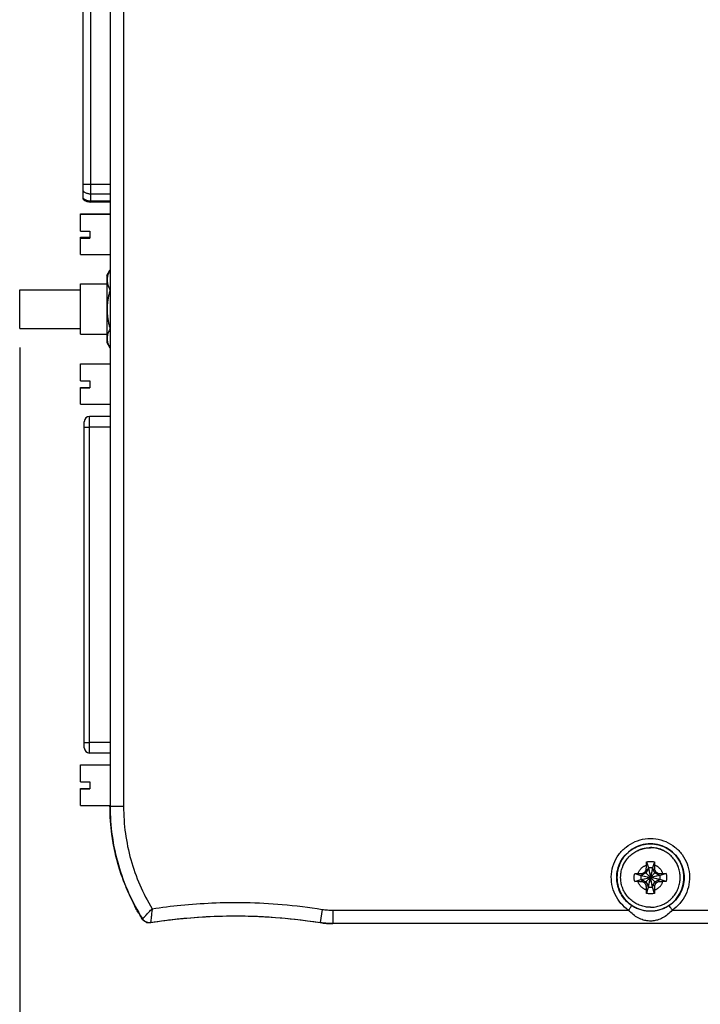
# Model space of a CAD drawing. Header units: inches. Extents: x 0 to 22, y 0 to 17.
# Tile 16 of 39: x 8.1 to 10.7, y 6.2 to 9.8. Entities that reach past the tile are written whole.
import ezdxf

# ---------------------------------------------------------------- set-up
doc = ezdxf.new("R2010")
doc.units = ezdxf.units.IN
doc.header["$LTSCALE"] = 1.21
doc.header["$MEASUREMENT"] = 0
doc.layers.get('0').update_dxf_attribs({"linetype": 'CONTINUOUS'})
doc.layers.add('DIMENSIONS', color=7, linetype='CONTINUOUS')
doc.styles.get("Standard").update_dxf_attribs({"font": 'txt', "width": 0.8})
doc.dimstyles.new('DIMSTYLE_1', dxfattribs={"dimtxt": 0.125, "dimasz": 0.18, "dimexe": 0.18, "dimexo": 0.0625, "dimgap": 0.09, "dimtad": 0, "dimtih": 1, "dimtoh": 1, "dimdec": 3, "dimzin": 4, "dimdsep": 46, "dimtxsty": 'STANDARD', "dimblk": '_FILLED', "dimblk1": '_FILLED', "dimblk2": '_FILLED', "dimcen": 0.09, "dimadec": 0, "dimazin": 0, "dimtp": 0.001, "dimtm": 0.001, "dimtfac": 1, "dimtdec": 3, "dimtofl": 0, "dimtmove": 0, "dimatfit": 3, "dimldrblk": '_FILLED', "dimfxl": 1, "dimtolj": 1, "dimtzin": 4, "dimarcsym": 0})

# ---------------------------------------------------------------- blocks, each defined once
blk = doc.blocks.new('_FILLED')
at = {"color": 0, "linetype": 'BYBLOCK'}
blk.add_solid([(0, 0), (-1, 0.174), (-1, -0.174)], dxfattribs=at)
blk = doc.blocks.new('*D1')
at = {"layer": 'DIMENSIONS', "color": 2, "linetype": 'CONTINUOUS'}
for p, q in [((8.1373, 8.6289), (8.1373, 5.3639)), ((12.4773, 6.484), (12.4773, 5.364)), ((8.1373, 5.4889), (9.6187, 5.489)), ((12.4773, 5.489), (11.1687, 5.489))]:
    blk.add_line(p, q, dxfattribs=at)
at = {"layer": 'DIMENSIONS', "color": 2, "linetype": 'CONTINUOUS', "xscale": 0.18, "yscale": 0.18, "zscale": 0.18, "rotation": 180.003847}
blk.add_blockref('_FILLED', (8.1373, 5.4889), dxfattribs=at)
at = {"layer": 'DIMENSIONS', "color": 2, "linetype": 'CONTINUOUS', "xscale": 0.18, "yscale": 0.18, "zscale": 0.18}
blk.add_blockref('_FILLED', (12.4773, 5.489), dxfattribs=at)
at = {"layer": 'DIMENSIONS', "color": 2, "linetype": 'CONTINUOUS', "width": 0.8}
for s, p in [('4.340', (9.6812, 5.4265)), ('[', (10.3062, 5.4265)), ('110.23', (10.4062, 5.4265)), (']', (11.0062, 5.4265))]:
    blk.add_text(s, height=0.125, dxfattribs=at).set_placement(p)

msp = doc.modelspace()

# ---------------------------------------------------------------- linework, layer by layer
at = {"color": 7, "linetype": 'CONTINUOUS'}
for p, q in [((8.4717, 10.6042), (8.4718, 6.9303)), ((8.5217, 10.6037), (8.5218, 6.9299)), ((8.3725, 9.1781), (8.3725, 10.4021)), ((8.4006, 9.1663), (8.4006, 10.4123)), ((8.4716, 9.2316), (8.4006, 9.2316)), ((8.4716, 9.1962), (8.4006, 9.1962)), ((8.4716, 9.1699), (8.4006, 9.1699)), ((8.4716, 9.1663), (8.4006, 9.1663)), ((8.363, 9.0591), (8.363, 9.1238)), ((8.363, 9.1238), (8.4716, 9.1238)), ((8.363, 9.1218), (8.4716, 9.1218)), ((8.363, 9.0591), (8.3965, 9.0591)), ((8.363, 8.9722), (8.363, 9.0368)), ((8.363, 9.0368), (8.3965, 9.0368)), ((8.363, 9.0365), (8.3965, 9.0365)), ((8.363, 9.0359), (8.3965, 9.0359)), ((8.363, 9.0356), (8.3965, 9.0356)), ((8.3965, 9.0591), (8.3965, 9.0336)), ((8.363, 9.0348), (8.3965, 9.0348)), ((8.363, 9.0345), (8.3965, 9.0345)), ((8.363, 9.0339), (8.3965, 9.0339)), ((8.363, 9.0336), (8.3965, 9.0336)), ((8.363, 8.9722), (8.4716, 8.9722)), ((8.4603, 8.8948), (8.4716, 8.9144)), ((8.4603, 8.8948), (8.4603, 8.6468)), ((8.3623, 8.6778), (8.3623, 8.8638)), ((8.3623, 8.8638), (8.4603, 8.8638)), ((8.1373, 8.6993), (8.1373, 8.8423)), ((8.1373, 8.8423), (8.3623, 8.8423)), ((8.1373, 8.6993), (8.3623, 8.6993)), ((8.3623, 8.6778), (8.4603, 8.6778)), ((8.4603, 8.6468), (8.4716, 8.6271)), ((8.363, 8.5054), (8.363, 8.5681)), ((8.363, 8.5681), (8.4716, 8.5681)), ((8.363, 8.5054), (8.3965, 8.5054)), ((8.3965, 8.5054), (8.3965, 8.4798)), ((8.363, 8.4185), (8.363, 8.4811)), ((8.363, 8.4811), (8.3965, 8.4811)), ((8.363, 8.4808), (8.3965, 8.4808)), ((8.363, 8.4801), (8.3965, 8.4801)), ((8.363, 8.4798), (8.3965, 8.4798)), ((8.363, 8.4185), (8.4716, 8.4185)), ((8.3765, 7.1476), (8.3765, 8.3542)), ((8.3962, 7.1279), (8.3962, 8.3739)), ((8.4716, 8.3739), (8.3962, 8.3739)), ((8.4716, 8.3342), (8.3962, 8.3342)), ((8.4716, 7.1669), (8.3962, 7.1669)), ((8.4716, 7.1279), (8.3962, 7.1279)), ((8.363, 7.0212), (8.363, 7.0839)), ((8.363, 7.0839), (8.4716, 7.0839)), ((8.363, 7.0212), (8.3965, 7.0212)), ((8.363, 6.9343), (8.363, 6.9969)), ((8.363, 6.9969), (8.3965, 6.9969)), ((8.363, 6.9966), (8.3965, 6.9966)), ((8.363, 6.9959), (8.3965, 6.9959)), ((8.363, 6.9956), (8.3965, 6.9956)), ((8.3965, 7.0212), (8.3965, 6.9956)), ((8.363, 6.9343), (8.4716, 6.9343)), ((10.4577, 6.7254), (10.465, 6.7031)), ((10.4868, 6.7254), (10.4795, 6.7031)), ((10.414, 6.6817), (10.4369, 6.675)), ((10.4398, 6.675), (10.4369, 6.675)), ((10.4369, 6.675), (10.4723, 6.6678)), ((10.4369, 6.6604), (10.4723, 6.6678)), ((10.4558, 6.6842), (10.4398, 6.675)), ((10.4398, 6.675), (10.4433, 6.6824)), ((10.4398, 6.675), (10.4723, 6.6678)), ((10.4398, 6.6604), (10.4723, 6.6678)), ((10.4558, 6.6842), (10.4519, 6.6874)), ((10.465, 6.7002), (10.4558, 6.6842)), ((10.4558, 6.6842), (10.4723, 6.6678)), ((10.4558, 6.6512), (10.4723, 6.6678)), ((10.457, 6.6961), (10.465, 6.7002)), ((10.465, 6.7031), (10.4723, 6.6678)), ((10.465, 6.7031), (10.465, 6.7002)), ((10.465, 6.7002), (10.4723, 6.6678)), ((10.465, 6.6323), (10.4723, 6.6678)), ((10.465, 6.6352), (10.4723, 6.6678)), ((10.4795, 6.7031), (10.4723, 6.6678)), ((10.4795, 6.7002), (10.4723, 6.6678)), ((10.4888, 6.6842), (10.4723, 6.6678)), ((10.5047, 6.675), (10.4723, 6.6678)), ((10.5077, 6.675), (10.4723, 6.6678)), ((10.5077, 6.6604), (10.4723, 6.6678)), ((10.5047, 6.6604), (10.4723, 6.6678)), ((10.4888, 6.6512), (10.4723, 6.6678)), ((10.4795, 6.6352), (10.4723, 6.6678)), ((10.4795, 6.6323), (10.4723, 6.6678)), ((10.4795, 6.7002), (10.4795, 6.7031)), ((10.4795, 6.7002), (10.4875, 6.6961)), ((10.4888, 6.6842), (10.4795, 6.7002)), ((10.4888, 6.6842), (10.4926, 6.6874)), ((10.5047, 6.675), (10.4888, 6.6842)), ((10.5013, 6.6824), (10.5047, 6.675)), ((10.5077, 6.675), (10.5047, 6.675)), ((10.5305, 6.6817), (10.5077, 6.675)), ((10.414, 6.6526), (10.4369, 6.6604)), ((10.4369, 6.6604), (10.4398, 6.6604)), ((10.4398, 6.6604), (10.4558, 6.6512)), ((10.4433, 6.6518), (10.4398, 6.6604)), ((10.4519, 6.6468), (10.4558, 6.6512)), ((10.4558, 6.6512), (10.465, 6.6352)), ((10.457, 6.6381), (10.465, 6.6352)), ((10.4577, 6.6089), (10.465, 6.6323)), ((10.465, 6.6352), (10.465, 6.6323)), ((10.4795, 6.6352), (10.4888, 6.6512)), ((10.4875, 6.6381), (10.4795, 6.6352)), ((10.4795, 6.6323), (10.4795, 6.6352)), ((10.4868, 6.6089), (10.4795, 6.6323)), ((10.4888, 6.6512), (10.5047, 6.6604)), ((10.4926, 6.6468), (10.4888, 6.6512)), ((10.5047, 6.6604), (10.5013, 6.6518)), ((10.5047, 6.6604), (10.5077, 6.6604)), ((10.5305, 6.6526), (10.5077, 6.6604)), ((8.5617, 6.567), (8.5606, 6.5661)), ((9.2575, 6.5496), (9.2496, 6.5006)), ((9.2968, 6.5465), (10.3918, 6.5465)), ((9.2968, 6.5465), (9.2968, 6.4969)), ((10.5527, 6.5465), (12.4773, 6.5465)), ((9.2496, 6.5006), (9.2493, 6.5007)), ((12.4773, 6.497), (9.2968, 6.4969))]:
    msp.add_line(p, q, dxfattribs=at)
for centre, radius, start, end in [((8.4006, 9.2057), 0.0394, 224.427, 270), ((8.3962, 8.3542), 0.0197, 90, 180), ((8.3962, 7.1476), 0.0197, 180, 270), ((9.2968, 6.7969), 0.3, 260.9442, 270.0013)]:
    msp.add_arc(centre, radius, start, end, dxfattribs=at)
for points, knots in [([(8.4006, 9.2316), (8.3989, 9.2316), (8.3955, 9.2316), (8.3904, 9.2317), (8.3855, 9.2317), (8.3809, 9.2317), (8.3766, 9.2317), (8.3738, 9.2317), (8.3725, 9.2317)], [0, 0, 0, 0, 0.185085, 0.366923, 0.542322, 0.708205, 0.861662, 1, 1, 1, 1]), ([(8.4006, 9.1962), (8.3989, 9.1962), (8.3954, 9.1964), (8.3903, 9.1973), (8.3854, 9.1989), (8.3807, 9.201), (8.3764, 9.2036), (8.3738, 9.2058), (8.3725, 9.2069)], [0, 0, 0, 0, 0.169333, 0.33816, 0.506007, 0.672461, 0.837197, 1, 1, 1, 1]), ([(8.4006, 9.1699), (8.3989, 9.1699), (8.3954, 9.1701), (8.3903, 9.171), (8.3854, 9.1726), (8.3807, 9.1747), (8.3764, 9.1773), (8.3738, 9.1795), (8.3725, 9.1806)], [0, 0, 0, 0, 0.169333, 0.33816, 0.506007, 0.672461, 0.837197, 1, 1, 1, 1]), ([(8.4716, 8.9144), (8.4704, 8.9122), (8.468, 8.9077), (8.465, 8.9007), (8.4626, 8.8933), (8.4612, 8.8859), (8.4607, 8.8785), (8.4612, 8.871), (8.4626, 8.8636), (8.465, 8.8563), (8.468, 8.8493), (8.4704, 8.8448), (8.4716, 8.8426)], [0, 0, 0, 0, 0.097249, 0.201507, 0.302797, 0.401973, 0.499977, 0.59798, 0.697156, 0.798446, 0.902704, 1, 1, 1, 1]), ([(8.4716, 8.8404), (8.4704, 8.8361), (8.468, 8.8271), (8.465, 8.8132), (8.4626, 8.7988), (8.4612, 8.7843), (8.4607, 8.7697), (8.4612, 8.7551), (8.4626, 8.7406), (8.465, 8.7261), (8.468, 8.7123), (8.4704, 8.7033), (8.4716, 8.699)], [0, 0, 0, 0, 0.092734, 0.194771, 0.29648, 0.3982, 0.499956, 0.601712, 0.703432, 0.805141, 0.907178, 1, 1, 1, 1]), ([(8.4716, 8.6968), (8.4704, 8.6947), (8.468, 8.6903), (8.465, 8.6835), (8.4626, 8.6764), (8.4612, 8.6692), (8.4607, 8.662), (8.4612, 8.6548), (8.4626, 8.6476), (8.465, 8.6404), (8.468, 8.6336), (8.4704, 8.6292), (8.4716, 8.6271)], [0, 0, 0, 0, 0.097655, 0.201997, 0.303172, 0.402069, 0.499698, 0.597327, 0.696223, 0.797399, 0.901741, 1, 1, 1, 1]), ([(8.3765, 8.3344), (8.3765, 8.3343), (8.377, 8.3344), (8.3775, 8.3343), (8.3788, 8.3343), (8.3803, 8.3343), (8.3824, 8.3343), (8.3847, 8.3342), (8.3873, 8.3342), (8.3901, 8.3342), (8.3931, 8.3342), (8.3951, 8.3342), (8.3962, 8.3342)], [0, 0, 0, 0, 0.012385, 0.049037, 0.109092, 0.191079, 0.292981, 0.41229, 0.546069, 0.691024, 0.843586, 1, 1, 1, 1]), ([(8.3765, 7.1671), (8.3765, 7.167), (8.377, 7.1672), (8.3775, 7.167), (8.3788, 7.167), (8.3803, 7.167), (8.3824, 7.167), (8.3847, 7.167), (8.3873, 7.1669), (8.3901, 7.1669), (8.3931, 7.1669), (8.3951, 7.1669), (8.3962, 7.1669)], [0, 0, 0, 0, 0.012385, 0.049037, 0.109092, 0.191079, 0.292981, 0.41229, 0.546069, 0.691024, 0.843586, 1, 1, 1, 1]), ([(8.5218, 6.9299), (8.5167, 6.9299), (8.5069, 6.9298), (8.4936, 6.9301), (8.4826, 6.9296), (8.4762, 6.9308), (8.4724, 6.9297), (8.4718, 6.9303)], [0, 0, 0, 0, 0.307337, 0.584923, 0.805888, 0.948847, 1, 1, 1, 1]), ([(8.4718, 6.9303), (8.4718, 6.8938), (8.477, 6.8208), (8.5, 6.7134), (8.5379, 6.6101), (8.5727, 6.5455), (8.5922, 6.5146)], [0, 0, 0, 0, 0.249609, 0.499496, 0.749789, 1, 1, 1, 1]), ([(8.5218, 6.9299), (8.5218, 6.8968), (8.5263, 6.8306), (8.5466, 6.7331), (8.5799, 6.6393), (8.6104, 6.5803), (8.6275, 6.552)], [0, 0, 0, 0, 0.249943, 0.499758, 0.749994, 1, 1, 1, 1]), ([(8.4883, 6.7701), (8.4859, 6.7817), (8.4832, 6.7962), (8.4809, 6.8107), (8.4805, 6.8136)], [0, 0, 0, 0, 0.803425, 1, 1, 1, 1]), ([(10.3918, 6.5465), (10.3812, 6.5536), (10.3616, 6.5708), (10.3401, 6.6036), (10.328, 6.641), (10.3263, 6.6802), (10.3351, 6.7186), (10.3537, 6.7532), (10.3809, 6.7816), (10.4147, 6.8017), (10.4525, 6.8122), (10.4919, 6.8122), (10.5298, 6.8018), (10.5523, 6.7883), (10.5624, 6.7803)], [0, 0, 0, 0, 0.082417, 0.165918, 0.249256, 0.332692, 0.416096, 0.499512, 0.582925, 0.66634, 0.749755, 0.83317, 0.916586, 1, 1, 1, 1]), ([(10.3474, 6.6671), (10.3474, 6.6771), (10.3498, 6.6971), (10.3605, 6.7254), (10.3777, 6.7505), (10.4004, 6.7707), (10.4273, 6.7849), (10.4569, 6.7922), (10.4873, 6.7922), (10.5169, 6.785), (10.5438, 6.7709), (10.5666, 6.7507), (10.5839, 6.7257), (10.5946, 6.6973), (10.5971, 6.6771), (10.5971, 6.6671)], [0, 0, 0, 0, 0.076341, 0.153178, 0.230025, 0.306916, 0.383936, 0.461047, 0.538128, 0.615239, 0.692249, 0.76911, 0.845984, 0.923111, 1, 1, 1, 1]), ([(10.5913, 6.7027), (10.588, 6.7141), (10.5781, 6.7358), (10.5546, 6.7629), (10.5245, 6.7823), (10.4901, 6.7923), (10.4544, 6.7923), (10.42, 6.7822), (10.3899, 6.7629), (10.3664, 6.7358), (10.3565, 6.714), (10.3532, 6.7026)], [0, 0, 0, 0, 0.111832, 0.222257, 0.333859, 0.444062, 0.55576, 0.665962, 0.777565, 0.887989, 1, 1, 1, 1]), ([(10.362, 6.6679), (10.362, 6.6694), (10.3621, 6.6741), (10.3628, 6.6819), (10.3644, 6.6911), (10.3667, 6.7002), (10.3698, 6.709), (10.3737, 6.7176), (10.3783, 6.7258), (10.3835, 6.7335), (10.3894, 6.7408), (10.3959, 6.7476), (10.4029, 6.7538), (10.4105, 6.7593), (10.4184, 6.7642), (10.4268, 6.7685), (10.4355, 6.772), (10.4444, 6.7747), (10.4536, 6.7767), (10.4629, 6.7779), (10.4691, 6.7781), (10.4723, 6.7781)], [0, 0, 0, 0, 0.027012, 0.081066, 0.13512, 0.189174, 0.243228, 0.297282, 0.351336, 0.405391, 0.459446, 0.5135, 0.567555, 0.62161, 0.675666, 0.729721, 0.783777, 0.837833, 0.891888, 0.945944, 1, 1, 1, 1]), ([(10.362, 6.6675), (10.362, 6.6691), (10.3621, 6.6738), (10.3628, 6.6816), (10.3644, 6.6908), (10.3667, 6.6999), (10.3698, 6.7087), (10.3737, 6.7172), (10.3783, 6.7254), (10.3835, 6.7332), (10.3894, 6.7405), (10.3959, 6.7472), (10.4029, 6.7534), (10.4105, 6.759), (10.4184, 6.7639), (10.4268, 6.7681), (10.4355, 6.7716), (10.4444, 6.7743), (10.4536, 6.7763), (10.4629, 6.7775), (10.4691, 6.7778), (10.4723, 6.7778)], [0, 0, 0, 0, 0.027012, 0.081066, 0.13512, 0.189174, 0.243228, 0.297282, 0.351336, 0.405391, 0.459446, 0.5135, 0.567555, 0.62161, 0.675666, 0.729721, 0.783777, 0.837833, 0.891888, 0.945944, 1, 1, 1, 1]), ([(10.5825, 6.6679), (10.5825, 6.6695), (10.5824, 6.6741), (10.5817, 6.6819), (10.5802, 6.6911), (10.5778, 6.7002), (10.5747, 6.709), (10.5708, 6.7176), (10.5662, 6.7258), (10.561, 6.7335), (10.5551, 6.7408), (10.5486, 6.7476), (10.5416, 6.7538), (10.5341, 6.7593), (10.5261, 6.7642), (10.5177, 6.7685), (10.509, 6.772), (10.5001, 6.7747), (10.4909, 6.7767), (10.4816, 6.7779), (10.4754, 6.7781), (10.4723, 6.7781)], [0, 0, 0, 0, 0.027041, 0.081093, 0.135145, 0.189198, 0.24325, 0.297303, 0.351355, 0.405408, 0.459461, 0.513515, 0.567568, 0.621622, 0.675675, 0.729729, 0.783783, 0.837837, 0.891891, 0.945946, 1, 1, 1, 1]), ([(10.5825, 6.6675), (10.5825, 6.6691), (10.5824, 6.6738), (10.5817, 6.6816), (10.5802, 6.6908), (10.5778, 6.6999), (10.5747, 6.7087), (10.5708, 6.7172), (10.5662, 6.7254), (10.561, 6.7332), (10.5551, 6.7405), (10.5486, 6.7472), (10.5416, 6.7534), (10.5341, 6.759), (10.5261, 6.7639), (10.5177, 6.7681), (10.509, 6.7716), (10.5001, 6.7743), (10.4909, 6.7763), (10.4816, 6.7775), (10.4754, 6.7778), (10.4723, 6.7778)], [0, 0, 0, 0, 0.027041, 0.081093, 0.135145, 0.189198, 0.24325, 0.297303, 0.351355, 0.405408, 0.459461, 0.513515, 0.567568, 0.621622, 0.675675, 0.729729, 0.783783, 0.837837, 0.891891, 0.945946, 1, 1, 1, 1]), ([(10.5624, 6.7803), (10.5726, 6.7722), (10.5907, 6.7532), (10.6094, 6.7187), (10.6182, 6.6803), (10.6165, 6.6411), (10.6045, 6.6036), (10.583, 6.5709), (10.5634, 6.5536), (10.5527, 6.5465)], [0, 0, 0, 0, 0.143043, 0.28608, 0.429119, 0.572224, 0.715217, 0.85849, 1, 1, 1, 1]), ([(10.4263, 6.6821), (10.4267, 6.6834), (10.4277, 6.6859), (10.4295, 6.6897), (10.4316, 6.6933), (10.434, 6.6967), (10.4366, 6.6998), (10.4396, 6.7027), (10.4427, 6.7054), (10.4461, 6.7078), (10.4497, 6.7099), (10.4534, 6.7117), (10.456, 6.7126), (10.4573, 6.7131)], [0, 0, 0, 0, 0.090908, 0.181816, 0.272724, 0.363633, 0.454541, 0.54545, 0.63636, 0.727269, 0.818179, 0.90909, 1, 1, 1, 1]), ([(10.457, 6.6961), (10.457, 6.6976), (10.457, 6.7004), (10.4571, 6.7047), (10.4572, 6.7089), (10.4573, 6.7117), (10.4573, 6.7131)], [0, 0, 0, 0, 0.25825, 0.511365, 0.758735, 1, 1, 1, 1]), ([(10.4573, 6.7131), (10.4574, 6.7143), (10.4574, 6.717), (10.4576, 6.7211), (10.4577, 6.724), (10.4577, 6.7254)], [0, 0, 0, 0, 0.311479, 0.647349, 1, 1, 1, 1]), ([(10.4577, 6.7254), (10.4593, 6.7258), (10.4625, 6.7265), (10.4674, 6.7271), (10.4706, 6.7272), (10.4723, 6.7272)], [0, 0, 0, 0, 0.333331, 0.666665, 1, 1, 1, 1]), ([(10.4723, 6.7272), (10.4739, 6.7272), (10.4771, 6.7271), (10.482, 6.7265), (10.4852, 6.7258), (10.4868, 6.7254)], [0, 0, 0, 0, 0.333335, 0.666669, 1, 1, 1, 1]), ([(10.4868, 6.7254), (10.4868, 6.724), (10.4869, 6.7211), (10.4871, 6.717), (10.4872, 6.7143), (10.4872, 6.7131)], [0, 0, 0, 0, 0.352621, 0.688532, 1, 1, 1, 1]), ([(10.4872, 6.7131), (10.4872, 6.7117), (10.4873, 6.7089), (10.4874, 6.7047), (10.4875, 6.7004), (10.4875, 6.6976), (10.4875, 6.6961)], [0, 0, 0, 0, 0.241265, 0.488635, 0.74175, 1, 1, 1, 1]), ([(10.5182, 6.6821), (10.5178, 6.6834), (10.5168, 6.686), (10.515, 6.6897), (10.5129, 6.6933), (10.5106, 6.6967), (10.5079, 6.6998), (10.505, 6.7028), (10.5018, 6.7054), (10.4984, 6.7078), (10.4948, 6.7099), (10.4911, 6.7117), (10.4885, 6.7126), (10.4872, 6.7131)], [0, 0, 0, 0, 0.090908, 0.181816, 0.272724, 0.363633, 0.454541, 0.54545, 0.63636, 0.727269, 0.818179, 0.90909, 1, 1, 1, 1]), ([(8.5233, 6.6517), (8.5193, 6.662), (8.5138, 6.6774), (8.5088, 6.6929), (8.5072, 6.698)], [0, 0, 0, 0, 0.673729, 1, 1, 1, 1]), ([(10.3482, 6.6679), (10.3482, 6.6561), (10.3516, 6.6324), (10.3665, 6.5999), (10.3899, 6.5728), (10.42, 6.5535), (10.4544, 6.5434), (10.4901, 6.5434), (10.5245, 6.5535), (10.5546, 6.5728), (10.578, 6.5999), (10.5929, 6.6324), (10.5963, 6.6561), (10.5963, 6.6679)], [0, 0, 0, 0, 0.09083, 0.182035, 0.272509, 0.363949, 0.454241, 0.545759, 0.636051, 0.727491, 0.817965, 0.90917, 1, 1, 1, 1]), ([(10.4723, 6.5573), (10.4691, 6.5573), (10.4629, 6.5576), (10.4536, 6.5588), (10.4445, 6.5607), (10.4355, 6.5635), (10.4268, 6.567), (10.4184, 6.5712), (10.4105, 6.5761), (10.4029, 6.5817), (10.3959, 6.5879), (10.3894, 6.5946), (10.3835, 6.6019), (10.3783, 6.6097), (10.3737, 6.6178), (10.3699, 6.6264), (10.3667, 6.6352), (10.3644, 6.6443), (10.3628, 6.6535), (10.3621, 6.6613), (10.362, 6.666), (10.362, 6.6675)], [0, 0, 0, 0, 0.054054, 0.108109, 0.162163, 0.216217, 0.270271, 0.324325, 0.378378, 0.432432, 0.486485, 0.540539, 0.594592, 0.648645, 0.702697, 0.75675, 0.810802, 0.864855, 0.918907, 0.972959, 1, 1, 1, 1]), ([(10.414, 6.6526), (10.4136, 6.6542), (10.4129, 6.6574), (10.4123, 6.6623), (10.4121, 6.6672), (10.4123, 6.672), (10.4129, 6.6769), (10.4136, 6.6801), (10.414, 6.6817)], [0, 0, 0, 0, 0.166653, 0.333321, 0.499996, 0.666675, 0.833346, 1, 1, 1, 1]), ([(10.414, 6.6817), (10.4154, 6.6817), (10.4183, 6.6818), (10.4224, 6.682), (10.425, 6.682), (10.4263, 6.6821)], [0, 0, 0, 0, 0.35247, 0.688393, 1, 1, 1, 1]), ([(10.4263, 6.6821), (10.4277, 6.6821), (10.4304, 6.6821), (10.4346, 6.6822), (10.4389, 6.6823), (10.4418, 6.6824), (10.4433, 6.6824)], [0, 0, 0, 0, 0.241199, 0.488546, 0.741682, 1, 1, 1, 1]), ([(10.4433, 6.6824), (10.444, 6.6828), (10.4454, 6.6836), (10.4476, 6.6849), (10.4498, 6.6862), (10.4512, 6.687), (10.4519, 6.6874)], [0, 0, 0, 0, 0.251816, 0.503027, 0.752634, 1, 1, 1, 1]), ([(10.4519, 6.6874), (10.4523, 6.6881), (10.4532, 6.6896), (10.4544, 6.6918), (10.4557, 6.6939), (10.4566, 6.6954), (10.457, 6.6961)], [0, 0, 0, 0, 0.248672, 0.498861, 0.74971, 1, 1, 1, 1]), ([(10.4723, 6.5573), (10.4754, 6.5573), (10.4816, 6.5576), (10.4909, 6.5588), (10.5001, 6.5607), (10.509, 6.5635), (10.5177, 6.567), (10.5261, 6.5712), (10.5341, 6.5761), (10.5416, 6.5817), (10.5486, 6.5879), (10.5551, 6.5946), (10.561, 6.6019), (10.5662, 6.6097), (10.5708, 6.6179), (10.5747, 6.6264), (10.5778, 6.6352), (10.5802, 6.6443), (10.5817, 6.6535), (10.5824, 6.6613), (10.5825, 6.666), (10.5825, 6.6675)], [0, 0, 0, 0, 0.054056, 0.108112, 0.162167, 0.216223, 0.270279, 0.324334, 0.37839, 0.432445, 0.4865, 0.540554, 0.594609, 0.648664, 0.702718, 0.756772, 0.810826, 0.86488, 0.918934, 0.972988, 1, 1, 1, 1]), ([(10.4875, 6.6961), (10.488, 6.6954), (10.4888, 6.6939), (10.4901, 6.6917), (10.4913, 6.6896), (10.4922, 6.6881), (10.4926, 6.6874)], [0, 0, 0, 0, 0.251869, 0.503097, 0.752686, 1, 1, 1, 1]), ([(10.4926, 6.6874), (10.4933, 6.687), (10.4948, 6.6862), (10.4969, 6.6849), (10.4991, 6.6836), (10.5005, 6.6828), (10.5013, 6.6824)], [0, 0, 0, 0, 0.248724, 0.498931, 0.749762, 1, 1, 1, 1]), ([(10.5013, 6.6824), (10.5027, 6.6824), (10.5056, 6.6823), (10.5099, 6.6822), (10.5141, 6.6821), (10.5168, 6.6821), (10.5182, 6.6821)], [0, 0, 0, 0, 0.258318, 0.511454, 0.758801, 1, 1, 1, 1]), ([(10.5182, 6.6821), (10.5195, 6.682), (10.5221, 6.682), (10.5263, 6.6818), (10.5291, 6.6817), (10.5305, 6.6817)], [0, 0, 0, 0, 0.311618, 0.6475, 1, 1, 1, 1]), ([(10.5305, 6.6817), (10.5309, 6.6801), (10.5316, 6.6769), (10.5322, 6.672), (10.5324, 6.6672), (10.5322, 6.6623), (10.5316, 6.6574), (10.5309, 6.6542), (10.5305, 6.6526)], [0, 0, 0, 0, 0.166653, 0.333321, 0.499996, 0.666675, 0.833346, 1, 1, 1, 1]), ([(10.4029, 6.5633), (10.3962, 6.5678), (10.3835, 6.5782), (10.3678, 6.5973), (10.3562, 6.619), (10.349, 6.6426), (10.3474, 6.659), (10.3474, 6.6671)], [0, 0, 0, 0, 0.199397, 0.399733, 0.600133, 0.800716, 1, 1, 1, 1]), ([(10.4263, 6.6522), (10.425, 6.6522), (10.4224, 6.6523), (10.4183, 6.6525), (10.4154, 6.6526), (10.414, 6.6526)], [0, 0, 0, 0, 0.311601, 0.64748, 1, 1, 1, 1]), ([(10.4573, 6.6212), (10.456, 6.6216), (10.4534, 6.6226), (10.4497, 6.6244), (10.4461, 6.6264), (10.4427, 6.6288), (10.4396, 6.6315), (10.4366, 6.6344), (10.434, 6.6376), (10.4316, 6.641), (10.4295, 6.6445), (10.4277, 6.6483), (10.4267, 6.6509), (10.4263, 6.6522)], [0, 0, 0, 0, 0.09091, 0.181821, 0.272731, 0.36364, 0.45455, 0.545459, 0.636367, 0.727276, 0.818184, 0.909092, 1, 1, 1, 1]), ([(10.4433, 6.6518), (10.4418, 6.6518), (10.4389, 6.6519), (10.4346, 6.652), (10.4304, 6.6521), (10.4277, 6.6522), (10.4263, 6.6522)], [0, 0, 0, 0, 0.258312, 0.511446, 0.758795, 1, 1, 1, 1]), ([(10.4519, 6.6468), (10.4512, 6.6472), (10.4498, 6.648), (10.4476, 6.6493), (10.4454, 6.6505), (10.444, 6.6514), (10.4433, 6.6518)], [0, 0, 0, 0, 0.24859, 0.498711, 0.749567, 1, 1, 1, 1]), ([(10.457, 6.6381), (10.4566, 6.6388), (10.4557, 6.6403), (10.4544, 6.6424), (10.4532, 6.6446), (10.4523, 6.646), (10.4519, 6.6468)], [0, 0, 0, 0, 0.251819, 0.503027, 0.752631, 1, 1, 1, 1]), ([(10.4573, 6.6212), (10.4573, 6.6225), (10.4572, 6.6253), (10.4571, 6.6295), (10.4571, 6.6338), (10.457, 6.6366), (10.457, 6.6381)], [0, 0, 0, 0, 0.241161, 0.488493, 0.741641, 1, 1, 1, 1]), ([(10.4872, 6.6212), (10.4885, 6.6216), (10.4911, 6.6226), (10.4948, 6.6244), (10.4984, 6.6264), (10.5018, 6.6288), (10.505, 6.6315), (10.5079, 6.6344), (10.5106, 6.6376), (10.5129, 6.641), (10.515, 6.6446), (10.5168, 6.6483), (10.5178, 6.6509), (10.5182, 6.6522)], [0, 0, 0, 0, 0.09091, 0.181821, 0.272731, 0.36364, 0.45455, 0.545459, 0.636367, 0.727276, 0.818184, 0.909092, 1, 1, 1, 1]), ([(10.4875, 6.6381), (10.4875, 6.6366), (10.4875, 6.6338), (10.4874, 6.6295), (10.4873, 6.6253), (10.4872, 6.6225), (10.4872, 6.6212)], [0, 0, 0, 0, 0.258385, 0.511542, 0.758866, 1, 1, 1, 1]), ([(10.4926, 6.6468), (10.4922, 6.646), (10.4913, 6.6446), (10.4901, 6.6424), (10.4888, 6.6403), (10.488, 6.6388), (10.4875, 6.6381)], [0, 0, 0, 0, 0.248642, 0.49878, 0.749619, 1, 1, 1, 1]), ([(10.5013, 6.6518), (10.5005, 6.6514), (10.4991, 6.6505), (10.4969, 6.6493), (10.4947, 6.648), (10.4933, 6.6472), (10.4926, 6.6468)], [0, 0, 0, 0, 0.251689, 0.502901, 0.752572, 1, 1, 1, 1]), ([(10.5182, 6.6522), (10.5168, 6.6522), (10.5141, 6.6521), (10.5099, 6.652), (10.5056, 6.6519), (10.5027, 6.6518), (10.5013, 6.6518)], [0, 0, 0, 0, 0.241205, 0.488554, 0.741688, 1, 1, 1, 1]), ([(10.5305, 6.6526), (10.5291, 6.6526), (10.5263, 6.6525), (10.5221, 6.6523), (10.5195, 6.6522), (10.5182, 6.6522)], [0, 0, 0, 0, 0.352489, 0.68841, 1, 1, 1, 1]), ([(10.5971, 6.6671), (10.5971, 6.657), (10.5946, 6.6366), (10.5835, 6.6078), (10.5657, 6.5825), (10.5501, 6.569), (10.5416, 6.5633)], [0, 0, 0, 0, 0.247996, 0.498402, 0.749775, 1, 1, 1, 1]), ([(10.4577, 6.6089), (10.4577, 6.6103), (10.4576, 6.6131), (10.4574, 6.6172), (10.4574, 6.6199), (10.4573, 6.6212)], [0, 0, 0, 0, 0.352337, 0.68827, 1, 1, 1, 1]), ([(10.4723, 6.6071), (10.4706, 6.6071), (10.4674, 6.6072), (10.4625, 6.6078), (10.4593, 6.6085), (10.4577, 6.6089)], [0, 0, 0, 0, 0.333335, 0.666669, 1, 1, 1, 1]), ([(10.4868, 6.6089), (10.4852, 6.6085), (10.482, 6.6078), (10.4771, 6.6072), (10.4739, 6.6071), (10.4723, 6.6071)], [0, 0, 0, 0, 0.333331, 0.666665, 1, 1, 1, 1]), ([(10.4872, 6.6212), (10.4872, 6.6199), (10.4871, 6.6172), (10.4869, 6.6131), (10.4868, 6.6103), (10.4868, 6.6089)], [0, 0, 0, 0, 0.311741, 0.647632, 1, 1, 1, 1]), ([(8.5908, 6.5143), (8.5872, 6.5199), (8.5802, 6.5312), (8.5701, 6.5485), (8.5637, 6.5602), (8.5606, 6.5661)], [0, 0, 0, 0, 0.33332, 0.66664, 1, 1, 1, 1]), ([(8.6275, 6.552), (8.6629, 6.5574), (8.7365, 6.5665), (8.852, 6.5746), (8.9773, 6.5761), (9.1139, 6.569), (9.2084, 6.5574), (9.2575, 6.5496)], [0, 0, 0, 0, 0.16974, 0.351745, 0.548917, 0.764091, 1, 1, 1, 1]), ([(10.3918, 6.5465), (10.3937, 6.5493), (10.397, 6.554), (10.4003, 6.5598), (10.4027, 6.5624), (10.4029, 6.5633)], [0, 0, 0, 0, 0.494917, 0.860535, 1, 1, 1, 1]), ([(10.5416, 6.5633), (10.5369, 6.5602), (10.5271, 6.5545), (10.5114, 6.5483), (10.4956, 6.5443), (10.4801, 6.5424), (10.4648, 6.5424), (10.4492, 6.5442), (10.4331, 6.5483), (10.4174, 6.5546), (10.4075, 6.5602), (10.4029, 6.5633)], [0, 0, 0, 0, 0.114107, 0.231889, 0.343316, 0.447164, 0.549, 0.65528, 0.768583, 0.886738, 1, 1, 1, 1]), ([(10.5527, 6.5465), (10.5509, 6.5493), (10.5475, 6.554), (10.5442, 6.5598), (10.5419, 6.5624), (10.5416, 6.5633)], [0, 0, 0, 0, 0.49489, 0.860519, 1, 1, 1, 1]), ([(8.5922, 6.5146), (8.593, 6.5143), (8.5947, 6.5186), (8.5999, 6.5218), (8.6071, 6.5308), (8.6168, 6.5406), (8.6239, 6.548), (8.6276, 6.552)], [0, 0, 0, 0, 0.04766, 0.185817, 0.404646, 0.685902, 1, 1, 1, 1]), ([(8.6276, 6.552), (8.6269, 6.5466), (8.6259, 6.5365), (8.6244, 6.5226), (8.6233, 6.5118), (8.6226, 6.5049), (8.6223, 6.5018), (8.6222, 6.501)], [0, 0, 0, 0, 0.315093, 0.596705, 0.815359, 0.953052, 1, 1, 1, 1]), ([(8.6222, 6.501), (8.6573, 6.5065), (8.7304, 6.5161), (8.8452, 6.5247), (8.97, 6.5267), (9.1062, 6.5199), (9.2005, 6.5085), (9.2496, 6.5006)], [0, 0, 0, 0, 0.169249, 0.350853, 0.547867, 0.763291, 1, 1, 1, 1]), ([(8.8198, 6.5223), (8.8232, 6.5224), (8.8279, 6.5227), (8.8326, 6.523), (8.8339, 6.523)], [0, 0, 0, 0, 0.71318, 1, 1, 1, 1]), ([(9.0173, 6.5239), (9.0249, 6.5236), (9.0394, 6.5229), (9.0538, 6.522), (9.0605, 6.5216)], [0, 0, 0, 0, 0.530866, 1, 1, 1, 1]), ([(9.2575, 6.5496), (9.264, 6.5486), (9.2771, 6.547), (9.2902, 6.5465), (9.2968, 6.5465)], [0, 0, 0, 0, 0.49994, 1, 1, 1, 1]), ([(10.5527, 6.5465), (10.5475, 6.5407), (10.5365, 6.5301), (10.5183, 6.5177), (10.4997, 6.5098), (10.4815, 6.5061), (10.4635, 6.506), (10.4451, 6.5097), (10.4262, 6.5177), (10.408, 6.5301), (10.397, 6.5408), (10.3918, 6.5465)], [0, 0, 0, 0, 0.125931, 0.246932, 0.354697, 0.451398, 0.545088, 0.643983, 0.753531, 0.874972, 1, 1, 1, 1]), ([(8.5922, 6.5146), (8.592, 6.5146), (8.5917, 6.5145), (8.5912, 6.5144), (8.5909, 6.5143), (8.5908, 6.5143)], [0, 0, 0, 0, 0.336436, 0.672714, 1, 1, 1, 1]), ([(8.6038, 6.503), (8.6012, 6.5041), (8.5962, 6.5073), (8.5923, 6.5118), (8.5908, 6.5143)], [0, 0, 0, 0, 0.498151, 1, 1, 1, 1]), ([(8.5922, 6.5146), (8.5942, 6.5113), (8.5997, 6.5056), (8.6105, 6.5007), (8.6184, 6.5004), (8.6222, 6.501)], [0, 0, 0, 0, 0.333315, 0.666637, 1, 1, 1, 1]), ([(8.6222, 6.501), (8.6221, 6.501), (8.6217, 6.5009), (8.6213, 6.5008), (8.621, 6.5007), (8.6208, 6.5007)], [0, 0, 0, 0, 0.336217, 0.671736, 1, 1, 1, 1]), ([(9.271, 6.498), (9.269, 6.4982), (9.2617, 6.4989), (9.2545, 6.4998), (9.2493, 6.5007)], [0, 0, 0, 0, 0.274814, 1, 1, 1, 1]), ([(9.2966, 6.4969), (9.2913, 6.4969), (9.2842, 6.4971), (9.2771, 6.4975), (9.2753, 6.4977)], [0, 0, 0, 0, 0.741826, 1, 1, 1, 1])]:
    msp.add_open_spline(points, degree=3, knots=knots, dxfattribs=at)
for points in [[(8.4718, 6.915), (8.4717, 6.9201), (8.4716, 6.9253), (8.4716, 6.9305)], [(8.4805, 6.8136), (8.4754, 6.8471), (8.4725, 6.881), (8.4718, 6.915)], [(8.5072, 6.698), (8.4998, 6.7217), (8.4935, 6.7458), (8.4883, 6.7701)], [(10.4795, 6.7031), (10.4772, 6.7036), (10.4723, 6.7041), (10.4674, 6.7036), (10.465, 6.7031)], [(10.3532, 6.7026), (10.3499, 6.6913), (10.3482, 6.6796), (10.3482, 6.6679)], [(10.4369, 6.675), (10.4364, 6.6726), (10.4359, 6.6677), (10.4364, 6.6628), (10.4369, 6.6604)], [(10.5077, 6.6604), (10.5082, 6.6628), (10.5087, 6.6677), (10.5082, 6.6726), (10.5077, 6.675)], [(10.5963, 6.6679), (10.5963, 6.6796), (10.5946, 6.6914), (10.5913, 6.7027)], [(8.5514, 6.5873), (8.5411, 6.6083), (8.5317, 6.6298), (8.5233, 6.6517)], [(10.465, 6.6323), (10.4674, 6.6318), (10.4723, 6.6313), (10.4772, 6.6318), (10.4795, 6.6323)], [(8.5617, 6.567), (8.5582, 6.5737), (8.5547, 6.5805), (8.5514, 6.5873)], [(8.561, 6.5687), (8.5609, 6.5682), (8.5608, 6.5677), (8.5607, 6.5672)], [(8.6222, 6.5009), (8.6876, 6.5113), (8.7536, 6.5184), (8.8198, 6.5223)], [(8.8339, 6.523), (8.895, 6.5261), (8.9562, 6.5264), (9.0173, 6.5239)], [(9.0605, 6.5216), (9.1238, 6.5176), (9.1868, 6.5106), (9.2493, 6.5007)], [(8.5908, 6.5143), (8.5908, 6.5143), (8.5908, 6.5143), (8.5908, 6.5143)], [(8.6037, 6.503), (8.6064, 6.5019), (8.6092, 6.501), (8.6121, 6.5007)], [(8.6121, 6.5006), (8.6093, 6.501), (8.6065, 6.5018), (8.6038, 6.503)], [(8.6208, 6.5007), (8.6179, 6.5003), (8.615, 6.5002), (8.6121, 6.5006)], [(8.6222, 6.501), (8.6217, 6.5009), (8.6213, 6.5008), (8.6208, 6.5008)], [(8.6208, 6.5007), (8.6213, 6.5008), (8.6217, 6.5009), (8.6222, 6.5009)], [(8.6208, 6.5007), (8.6208, 6.5007), (8.6208, 6.5007), (8.6208, 6.5007)], [(9.2753, 6.4977), (9.2738, 6.4978), (9.2724, 6.4979), (9.271, 6.498)]]:
    msp.add_open_spline(points, degree=3, dxfattribs=at)

# ---------------------------------------------------------------- dimensions: what is measured, and where the dimension line sits
at = {"layer": 'DIMENSIONS', "color": 2, "linetype": 'CONTINUOUS'}
dim = msp.add_linear_dim(base=(8.1373, 5.4889), p1=(12.4773, 6.484), p2=(8.1373, 8.6289), angle=180.0013, dimstyle='DIMSTYLE_1', dxfattribs=at)
dim.commit()
dim.dimension.update_dxf_attribs({"geometry": '*D1', "text_midpoint": (10.3937, 5.489), "dimtype": 160})

doc.saveas('drawing.dxf')
